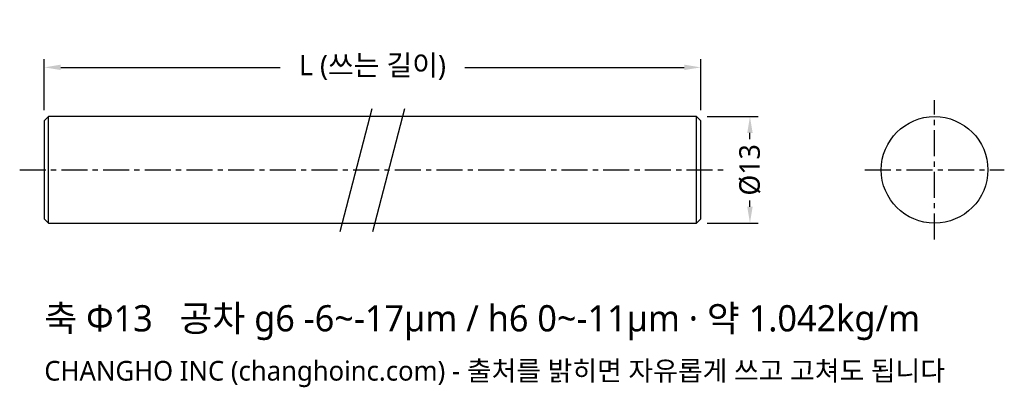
# Model space of a CAD drawing. Header units: millimetres. Extents: x -3 to 117, y -27 to 18.
import ezdxf

# ---------------------------------------------------------------- set-up
doc = ezdxf.new("R2010")
doc.units = ezdxf.units.MM
doc.linetypes.add('CENTER', pattern=[5.08, 3.175, -0.635, 0.635, -0.635])
for name, color, linetype in [('문자', 7, 'CONTINUOUS'), ('외형선', 7, 'CONTINUOUS'), ('중심선', 1, 'CENTER'), ('치수', 4, 'CONTINUOUS')]:
    doc.layers.add(name, color=color, linetype=linetype)
doc.styles.add('CH_KOR', font='malgun.ttf')
doc.dimstyles.new('CH_DIM', dxfattribs={"dimtxt": 2.5, "dimasz": 2, "dimexe": 1, "dimexo": 0.8, "dimgap": 0.8, "dimtad": 1, "dimdec": 1, "dimdsep": 46, "dimtxsty": 'CH_KOR', "dimcen": 2.5, "dimclrd": 4, "dimclre": 4, "dimclrt": 4, "dimazin": 3, "dimtfac": 1, "dimtmove": 0, "dimatfit": 3})

# ---------------------------------------------------------------- blocks, each defined once
blk = doc.blocks.new('_CLOSEDFILLED')
at = {"color": 0, "linetype": 'BYBLOCK'}
blk.add_solid([(-1, 0.164), (0, 0), (-1, -0.164)], dxfattribs=at)
blk = doc.blocks.new('*D1')
at = {"color": 4}
for p, q in [((80.8, 6.5), (87, 6.5)), ((86, 3.75), (86, 4.5)), ((86, -4.5), (86, -3.75)), ((80.8, -6.5), (87, -6.5))]:
    blk.add_line(p, q, dxfattribs=at)
at = {"layer": 'Defpoints'}
for p in [(80, 6.5), (80, -6.5), (86, -6.5)]:
    blk.add_point(p, dxfattribs=at)
at = {"layer": '치수', "color": 4, "xscale": 2, "yscale": 2}
for p, rotation in [((86, 6.5), 90), ((86, -6.5), 270)]:
    blk.add_blockref('_CLOSEDFILLED', p, dxfattribs=dict(at, rotation=rotation))
at = {"layer": '치수', "color": 4, "insert": (86, 0), "char_height": 2.5, "attachment_point": 5, "rotation": 90, "style": 'CH_KOR'}
blk.add_mtext('Ø13', dxfattribs=at)
blk = doc.blocks.new('*D2')
at = {"color": 4}
for p, q in [((0, 7.3), (0, 13.5)), ((80, 7.3), (80, 13.5)), ((2, 12.5), (28.75, 12.5)), ((51.25, 12.5), (78, 12.5))]:
    blk.add_line(p, q, dxfattribs=at)
at = {"layer": 'Defpoints'}
for p in [(0, 12.5), (0, 6.5), (80, 6.5)]:
    blk.add_point(p, dxfattribs=at)
at = {"layer": '치수', "color": 4, "xscale": 2, "yscale": 2, "rotation": 180}
blk.add_blockref('_CLOSEDFILLED', (0, 12.5), dxfattribs=at)
at = {"layer": '치수', "color": 4, "xscale": 2, "yscale": 2}
blk.add_blockref('_CLOSEDFILLED', (80, 12.5), dxfattribs=at)
at = {"layer": '치수', "color": 4, "insert": (40, 12.5), "char_height": 2.5, "attachment_point": 5, "style": 'CH_KOR'}
blk.add_mtext('L (쓰는 길이)', dxfattribs=at)

msp = doc.modelspace()

# ---------------------------------------------------------------- linework, layer by layer
at = {"layer": '외형선'}
for p, q in [((36.05, -7.5), (39.95, 7.5)), ((40.05, -7.5), (43.95, 7.5)), ((0.52, -6.5), (0.52, 6.5)), ((79.48, -6.5), (79.48, 6.5))]:
    msp.add_line(p, q, dxfattribs=at)
msp.add_lwpolyline([(0.52, -6.5), (79.48, -6.5), (80, -5.98), (80, 5.98), (79.48, 6.5), (0.52, 6.5), (0, 5.98), (0, -5.98)], close=True, dxfattribs=at)
msp.add_circle((108.5, 0), 6.5, dxfattribs=at)
at = {"layer": '중심선'}
for p, q in [((108.5, -8.5), (108.5, 8.5)), ((-3, 0), (83, 0)), ((100, 0), (117, 0))]:
    msp.add_line(p, q, dxfattribs=at)

# ---------------------------------------------------------------- texts
at = {"layer": '문자', "style": 'CH_KOR'}
for s, height, p in [('축 Φ13   공차 g6 -6~-17μm / h6 0~-11μm · 약 1.042kg/m', 3.2, (0, -19.7)), ('CHANGHO INC (changhoinc.com) - 출처를 밝히면 자유롭게 쓰고 고쳐도 됩니다', 2.4, (0, -25.7))]:
    msp.add_text(s, height=height, dxfattribs=at).set_placement(p)

# ---------------------------------------------------------------- dimensions: what is measured, and where the dimension line sits
at = {"layer": '치수'}
dim = msp.add_linear_dim(base=(0, 12.5), p1=(0, 6.5), p2=(80, 6.5), text='L (쓰는 길이)', dimstyle='CH_DIM', override={"dimscale": 1}, dxfattribs=at)
dim.commit()
dim.dimension.update_dxf_attribs({"geometry": '*D2', "text_midpoint": (40, 12.5)})
dim = msp.add_linear_dim(base=(86, -6.5), p1=(80, -6.5), p2=(80, 6.5), angle=90, text='Ø13', dimstyle='CH_DIM', override={"dimscale": 1}, dxfattribs=at)
dim.commit()
dim.dimension.update_dxf_attribs({"geometry": '*D1', "text_midpoint": (86, 0)})

doc.saveas('drawing.dxf')
